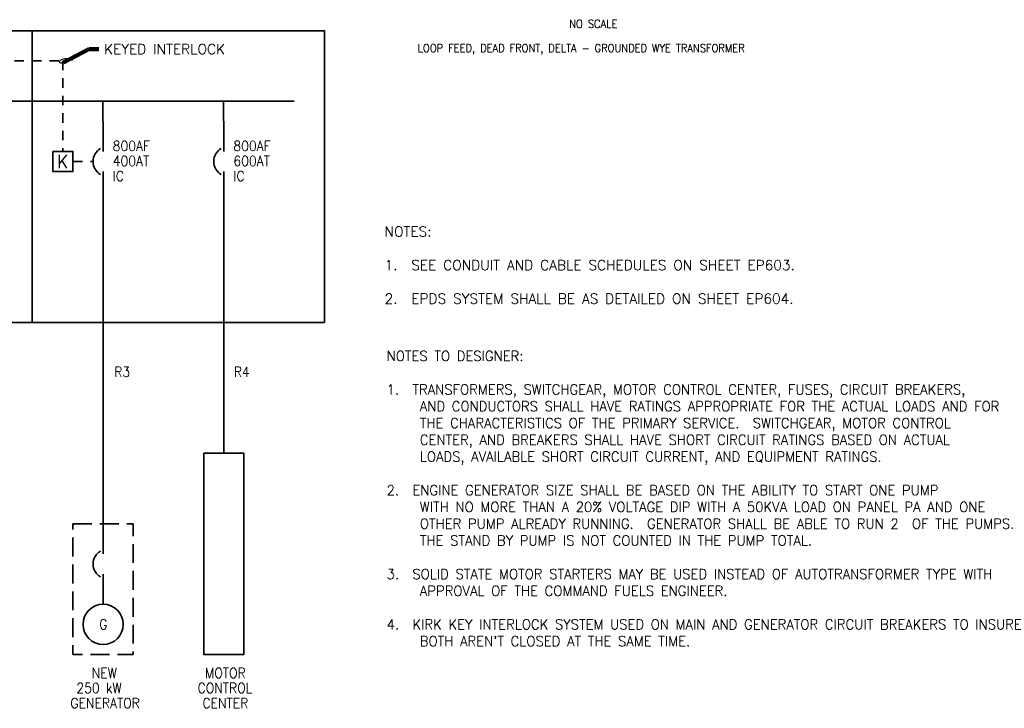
# Model space of a CAD drawing. Extents: x 6.5 to 34.5, y 21 to 40.9.
# Tile 2 of 4: x 21.3 to 33.5, y 21 to 29.5. Entities that reach past the tile are written whole.
import ezdxf
from ezdxf.enums import TextEntityAlignment as Align

# ---------------------------------------------------------------- set-up
doc = ezdxf.new("R2010")
doc.units = 0
doc.header["$LTSCALE"] = 0.039
doc.header["$MEASUREMENT"] = 0
doc.linetypes.add('ACAD_ISO02W100', pattern=[15, 12, -3])
doc.layers.add('E-Anno-Text', color=53, linetype='Continuous', lineweight=25)
doc.layers.add('E-Detl-Grph', color=33, linetype='Continuous', lineweight=35)
doc.styles.add('NOTES', font='romans.shx')
doc.dimstyles.new('EARCH', dxfattribs={"dimtxt": 0.125, "dimasz": 0.125, "dimexe": 0.0625, "dimexo": 0.0625, "dimgap": 0.0625, "dimtad": 1, "dimdec": 4, "dimzin": 3, "dimdsep": 46, "dimlunit": 4, "dimtxsty": 'NOTES', "dimcen": 0.09, "dimclrd": 256, "dimclre": 256, "dimadec": 0, "dimazin": 0, "dimtfac": 0.75, "dimtdec": 4, "dimtmove": 1, "dimatfit": 3, "dimfxl": 0, "dimfrac": 1, "dimtolj": 1, "dimtzin": 3, "dimlwd": 18, "dimlwe": 18, "dimarcsym": 0})

# ---------------------------------------------------------------- blocks, each defined once
blk = doc.blocks.new('SQUIG')
at = {"flags": 128}
blk.add_lwpolyline([(-1, 0), (0.125, 0, -0.989967), (0.128, -0.348, -0.272038), (-0.875, 0.214)], format="xyb", dxfattribs=at)
blk = doc.blocks.new('ELL042')
blk.add_3dface([(-0.125, 0), (0.125, 0), (0.125, -0.25), (-0.125, -0.25)])
at = {"style": 'NOTES', "width": 0.9}
blk.add_attdef('TAG00', text='', height=0.167, dxfattribs=at).set_placement((0, 0), align=Align.MIDDLE_CENTER)
blk = doc.blocks.new('ECM001')
blk.add_circle((0, -0.25), 0.25)
at = {"style": 'NOTES', "width": 0.9}
blk.add_attdef('TAG00', text='', height=0.125, dxfattribs=at).set_placement((0, 0), align=Align.MIDDLE_CENTER)
blk = doc.blocks.new('ECP004')
for p, q in [((0.375, 0), (0, 0)), ((1, 0), (0.625, 0))]:
    blk.add_line(p, q)
blk.add_arc((0.5, -0.058), 0.184, 29.049, 150.951)
at = {"style": 'NOTES', "width": 0.9}
for tag in ['TAG00', 'TAG10']:
    blk.add_attdef(tag, (0, 0), '', height=0.12, dxfattribs=at)

msp = doc.modelspace()

# ---------------------------------------------------------------- linework, layer by layer
at = {"layer": 'E-Detl-Grph'}
for p, q in [((14.68177, 29.39223), (25.05677, 29.39223)), ((21.42602, 29.39411), (21.42602, 25.76911)), ((25.05677, 29.39411), (25.05677, 25.76911)), ((24.68177, 28.51761), (20.05152, 28.51761)), ((22.30277, 28.26911), (22.30277, 28.51761)), ((23.80277, 28.26911), (23.80277, 28.51761)), ((22.30677, 28.26911), (22.30677, 27.89411)), ((23.80677, 28.26911), (23.80677, 27.89411)), ((22.30677, 27.64411), (22.30677, 27.26911)), ((23.80677, 27.64411), (23.80677, 27.26911)), ((22.30677, 27.26911), (22.30677, 23.26911)), ((23.80677, 27.26911), (23.80677, 24.14486)), ((25.05677, 25.76886), (14.68177, 25.76886))]:
    msp.add_line(p, q, dxfattribs=at)
at = {"layer": 'E-Detl-Grph', "linetype": 'ACAD_ISO02W100', "ltscale": 0.25}
for p, q in [((16.43177, 29.01911), (21.80677, 29.01911)), ((21.80677, 29.01911), (21.80677, 27.89411)), ((21.93177, 27.76911), (22.18177, 27.76911))]:
    msp.add_line(p, q, dxfattribs=at)
at = {"layer": 'E-Detl-Grph'}
for centre in [(22.36497, 27.76907), (23.86497, 27.76907)]:
    msp.add_arc(centre, 0.18422, 119.048964, 240.951036, dxfattribs=at)
msp.add_3dface([(23.55677, 24.14486), (24.05665, 24.14486), (24.05665, 21.64586), (23.55677, 21.64586)], dxfattribs=at)
at = {"layer": 'E-Detl-Grph', "linetype": 'ACAD_ISO02W100', "ltscale": 0.5}
msp.add_3dface([(21.9319, 23.26911), (22.68165, 23.26911), (22.68165, 21.64473), (21.9319, 21.64473)], dxfattribs=at)

# ---------------------------------------------------------------- block references
at = {"layer": 'E-Detl-Grph'}
ref = msp.add_blockref('ELL042', (21.80677, 27.89411), dxfattribs=at)
ref.add_attrib('TAG00', 'K', dxfattribs={"layer": '0', "height": 0.16667, "style": 'NOTES', "width": 0.9}).set_placement((21.80152, 27.76911), align=Align.MIDDLE_CENTER)
at = {"layer": 'E-Detl-Grph', "xscale": 0.999599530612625, "yscale": 0.999599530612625, "rotation": 90}
msp.add_blockref('ECP004', (22.30677, 22.26948), dxfattribs=at)
at = {"layer": 'E-Detl-Grph'}
ref = msp.add_blockref('ECM001', (22.30677, 22.26948), dxfattribs=dict(at, xscale=0.999599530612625, yscale=0.999599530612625))
ref.add_attrib('TAG00', 'G', dxfattribs={"height": 0.12495, "style": 'NOTES', "width": 0.9}).set_placement((22.30827, 22.01961), align=Align.MIDDLE_CENTER)

# ---------------------------------------------------------------- texts
at = {"layer": 'E-Anno-Text', "style": 'NOTES', "width": 0.9}
for s, p in [('NO SCALE', (28.39935, 29.47835)), ('LOOP FEED, DEAD FRONT, DELTA - GROUNDED WYE TRANSFORMER', (28.24982, 29.17717))]:
    msp.add_text(s, height=0.1, dxfattribs=at).set_placement(p, align=Align.MIDDLE_CENTER)
for s, p in [('800AF', (22.4259, 28.02486)), ('800AF', (23.9259, 28.02486)), ('400AT', (22.4259, 27.83786)), ('600AT', (23.9259, 27.83786)), ('IC', (22.4259, 27.65086)), ('IC', (23.9259, 27.65086)), ('R3', (22.44427, 25.21861)), ('R4', (23.93077, 25.21861))]:
    msp.add_text(s, height=0.125, dxfattribs=at).set_placement(p, align=Align.TOP_LEFT)
for s, p in [('NEW', (22.32155, 21.47836)), ('MOTOR', (23.82595, 21.47836)), ('250 kW', (22.25605, 21.29136)), ('CONTROL', (23.82101, 21.29136)), ('GENERATOR', (22.33183, 21.10436)), ('CENTER', (23.82638, 21.10436))]:
    msp.add_text(s, height=0.125, dxfattribs=at).set_placement(p, align=Align.TOP_CENTER)
at = {"layer": 'E-Anno-Text', "insert": (22.31763, 29.16531), "char_height": 0.125, "attachment_point": 4, "line_spacing_factor": 0.621383, "style": 'NOTES'}
msp.add_mtext('KEYED INTERLOCK', dxfattribs=at)
at = {"layer": 'E-Anno-Text', "char_height": 0.125, "attachment_point": 1, "style": 'NOTES'}
for s, insert, width in [('NOTES:\\P\\P1.  SEE CONDUIT AND CABLE SCHEDULES ON SHEET EP603.\\P\\P2.  EPDS SYSTEM SHALL BE AS DETAILED ON SHEET EP604.', (25.80495, 26.96123), 6.2965662), ("NOTES TO DESIGNER:\\P\\P1.  TRANSFORMERS, SWITCHGEAR, MOTOR CONTROL CENTER, FUSES, CIRCUIT BREAKERS,\\P     AND CONDUCTORS SHALL HAVE RATINGS APPROPRIATE FOR THE ACTUAL LOADS AND FOR\\P     THE CHARACTERISTICS OF THE PRIMARY SERVICE.  SWITCHGEAR, MOTOR CONTROL\\P     CENTER, AND BREAKERS SHALL HAVE SHORT CIRCUIT RATINGS BASED ON ACTUAL\\P     LOADS, AVAILABLE SHORT CIRCUIT CURRENT, AND EQUIPMENT RATINGS.\\P\\P2.  ENGINE GENERATOR SIZE SHALL BE BASED ON THE ABILITY TO START ONE PUMP\\P     WITH NO MORE THAN A 20% VOLTAGE DIP WITH A 50KVA LOAD ON PANEL PA AND ONE\\P     OTHER PUMP ALREADY RUNNING.  GENERATOR SHALL BE ABLE TO RUN 2  OF THE PUMPS.\\P     THE STAND BY PUMP IS NOT COUNTED IN THE PUMP TOTAL.\\P\\P3.  SOLID STATE MOTOR STARTERS MAY BE USED INSTEAD OF AUTOTRANSFORMER TYPE WITH\\P     APPROVAL OF THE COMMAND FUELS ENGINEER.\\P\\P4.  KIRK KEY INTERLOCK SYSTEM USED ON MAIN AND GENERATOR CIRCUIT BREAKERS TO INSURE\\P     BOTH AREN'T CLOSED AT THE SAME TIME.", (25.83043, 25.41593), 10.5)]:
    msp.add_mtext(s, dxfattribs=dict(at, insert=insert, width=width))

# ---------------------------------------------------------------- leaders
at = {"layer": 'E-Anno-Text', "annotation_type": 0, "has_hookline": 1, "hookline_direction": 0, "text_width": 1.76496}
msp.add_leader([(21.81227, 28.99873), (22.13013, 29.16531), (22.25513, 29.16531)], dimstyle='EARCH', override={"dimtad": 0, "dimclrd": 0, "dimldrblk": 'SQUIG', "dimlwd": 65534}, dxfattribs=at)

doc.saveas('drawing.dxf')
